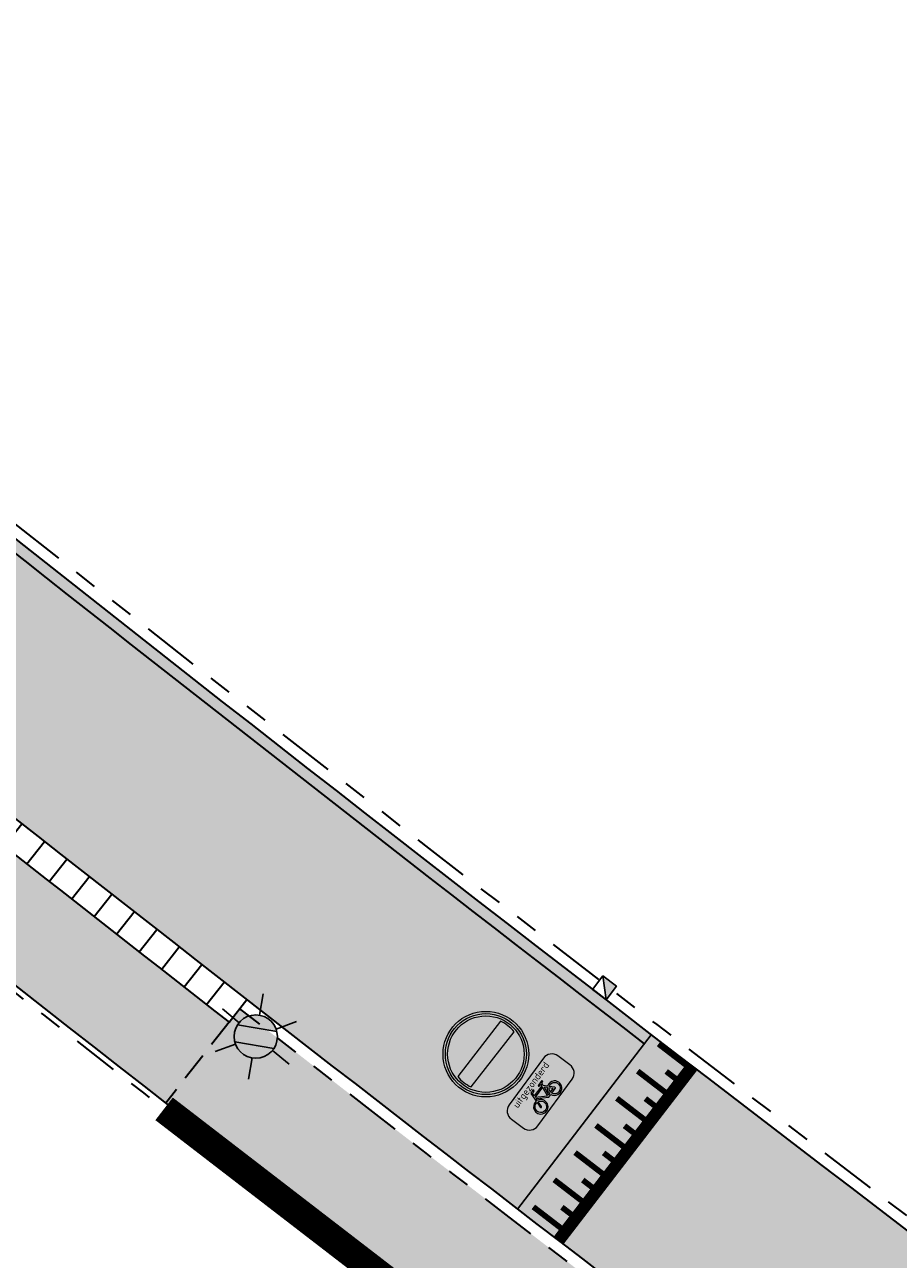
# Model space of a CAD drawing. Header units: metres. Extents: x 104013 to 104665, y 427946 to 428479.
# Tile 182 of 195: x 104437 to 104453, y 428151 to 428173. Entities that reach past the tile are written whole.
import ezdxf
from ezdxf.enums import TextEntityAlignment as Align

# ---------------------------------------------------------------- set-up
doc = ezdxf.new("R2010")
doc.units = ezdxf.units.M
for name, pattern in [('DASHED', [0.75, 0.5, -0.25]), ('VH-OPSLUITBAND', [10, 4, -2, 2, -2]), ('VH-TROTTOIRBAND', [15, 5, -2, 2, -2, 2, -2])]:
    doc.linetypes.add(name, pattern=pattern)
for name, color, linetype, true_color in [('_BUURTONTSLUITINGSWEG', 30, 'Continuous', 0xff7f00), ('N-WE-VH-VERHARDING-AP_RIJBAAN-ELEMENT', 7, 'Continuous', 0x7f4f3f), ('N-WE-VH-VERHARDING-AP_VOETPAD', 7, 'Continuous', 0xdbdbdb)]:
    doc.layers.add(name, color=color, linetype=linetype, true_color=true_color)
doc.layers.add('_LAGE HAAG', color=90, linetype='Continuous')
for name, color, linetype, lineweight in [('N-WE-IE-MEUBILAIR_WEGMEUBILAIR_LICHTMAST-S', 7, 'Continuous', 25), ('N-WE-RI-HWA_KOLK_TROTTOIRKOLK-S', 150, 'Continuous', 25), ('N-WE-VH-GOOT-G', 170, 'Continuous', 35), ('N-WE-VH-KANTOPSLUITING_ELEMENT_INRIT-G', 7, 'DASHED', 35), ('N-WE-VH-KANTOPSLUITING_INRITBAND-G', 210, 'Continuous', 35), ('N-WE-VH-KANTOPSLUITING_OPSLUITBAND-G', 150, 'VH-OPSLUITBAND', 35), ('N-WE-VH-KANTOPSLUITING_TROTTOIRBAND-G', 210, 'VH-TROTTOIRBAND', 35), ('N-WE-VH-PLATEAU_TALUD-S', 7, 'Continuous', 25), ('N-WE-VH-VERHARDING-G', 7, 'Continuous', 35), ('N-WE-VW-VERKEERSTEKEN_BORD_C-S', 7, 'Continuous', 25), ('N-WE-VW-VERKEERSTEKEN_BORD_ONDERBORD-S', 7, 'Continuous', 25)]:
    doc.layers.add(name, color=color, linetype=linetype, lineweight=lineweight)
doc.styles.add('NLCS-ISO', font='NLCS-ISO.ttf')
doc.styles.add('NLCS-RVV-M200-T25', font='NLCS-RVV.ttf')

# ---------------------------------------------------------------- blocks, each defined once
blk = doc.blocks.new('*U15')
for points, const_width in [([(0.0627632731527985, -0.07785095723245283), (-2.934498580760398, -2.494236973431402)], 0.1999999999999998), ([(0.4632537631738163, -0.65415241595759), (0.0238485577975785, -0.1092459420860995)], 0.09999999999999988), ([(-0.02136627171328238, -0.5310938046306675), (-0.2096827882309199, -0.2975624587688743)], 0.09999999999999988), ([(-0.4884720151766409, -0.9076734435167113), (-0.6767885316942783, -0.6741420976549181)], 0.09999999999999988), ([(-0.003851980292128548, -1.030732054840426), (-0.4432571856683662, -0.4858255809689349)], 0.09999999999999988), ([(-0.4709577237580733, -1.407311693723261), (-0.910362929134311, -0.8624052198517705)], 0.09999999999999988), ([(-0.9555777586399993, -1.284253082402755), (-1.143894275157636, -1.050721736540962)], 0.09999999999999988), ([(-0.9380634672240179, -1.783891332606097), (-1.377468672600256, -1.238984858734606)], 0.09999999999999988), ([(-1.422683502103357, -1.660832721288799), (-1.611000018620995, -1.427301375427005)], 0.09999999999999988), ([(-1.405169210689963, -2.160470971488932), (-1.844574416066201, -1.615564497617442)], 0.09999999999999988), ([(-1.872274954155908, -2.537050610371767), (-2.311680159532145, -1.992144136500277)], 0.09999999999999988), ([(-1.889789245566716, -2.037412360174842), (-2.078105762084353, -1.803881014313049)], 0.09999999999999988), ([(-2.356894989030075, -2.413991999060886), (-2.545211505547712, -2.180460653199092)], 0.09999999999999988), ([(-2.339380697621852, -2.913630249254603), (-2.77878590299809, -2.368723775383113)], 0.09999999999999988)]:
    blk.add_lwpolyline(points, dxfattribs=dict(const_width=const_width))
for points in [[(0, 0), (-2.997261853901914, -2.416386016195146)], [(0.6277128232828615, -0.7784449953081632), (-2.369586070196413, -3.194948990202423)]]:
    blk.add_lwpolyline(points)
blk = doc.blocks.new('Trottoirkolk')
h = blk.add_hatch(color=256)
h.paths.add_polyline_path([(-0.02059036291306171, 0.1806648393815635), (0.003681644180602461, 0.1887333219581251), (0.2107676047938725, 0.02402117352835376), (0.02402117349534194, -0.2107676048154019)])
h.paths.add_polyline_path([(-0.02402117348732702, 0.2107676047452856), (0.003681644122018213, 0.1887333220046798), (-0.02059036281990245, 0.1806648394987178)])
blk.add_lwpolyline([(0.02402117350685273, -0.2107676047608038), (-0.2107676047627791, -0.02402117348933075), (-0.02402117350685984, 0.2107676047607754), (0.2107676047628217, 0.02402117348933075)], close=True)
blk.add_lwpolyline([(0.02402117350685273, -0.2107676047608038), (-0.02402117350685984, 0.2107676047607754)])
blk = doc.blocks.new('*U31')
at = {"layer": 'N-WE-VH-KANTOPSLUITING_INRITBAND-G', "flags": 128}
blk.add_lwpolyline([(-1.148369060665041e-11, -8.937733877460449e-12), (-0.002282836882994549, -0.5000000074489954)], dxfattribs=at)
blk = doc.blocks.new('*U32')
at = {"layer": 'N-WE-VH-KANTOPSLUITING_INRITBAND-G', "color": 0, "linetype": 'ByBlock', "lineweight": -2, "transparency": 16777216}
for p, rotation in [((104433.1761680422, 428161.8318745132), 141.583265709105), ((104433.5679949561, 428161.5212756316), 141.6094248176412), ((104433.9599636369, 428161.2108556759), 141.6355839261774), ((104434.352074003, 428160.9006147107), 141.6617430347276), ((104434.7443259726, 428160.5905528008), 141.6879021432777), ((104435.136719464, 428160.2806700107), 141.7140612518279), ((104435.5292543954, 428159.9709664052), 141.7402203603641), ((104435.9219306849, 428159.6614420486), 141.7663794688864), ((104436.3147482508, 428159.3520970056), 141.7925385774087), ((104436.707707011, 428159.0429313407), 141.8186976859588), ((104437.1008068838, 428158.7339451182), 141.8448567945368), ((104437.4940477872, 428158.4251384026), 141.8710159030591), ((104437.8874296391, 428158.1165112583), 141.8971750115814), ((104438.2809523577, 428157.8080637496), 141.9233341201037), ((104438.6746158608, 428157.4997959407), 141.949493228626), ((104439.0684200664, 428157.191707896), 141.9756523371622), ((104439.4623648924, 428156.8837996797), 142.0018114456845), ((104439.8564502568, 428156.5760713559), 142.0279705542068), ((104440.2506760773, 428156.2685229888), 142.0541296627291), ((104440.6450422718, 428155.9611546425), 142.0802887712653), ((104441.0395487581, 428155.6539663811), 142.1064478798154)]:
    blk.add_blockref('*U31', p, dxfattribs=dict(at, rotation=rotation))
blk = doc.blocks.new('N-SIE-WEG_LICHTMAST-SO')
h = blk.add_hatch(color=256)
h.paths.add_polyline_path([(1.162672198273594, 0.5, 0.6585046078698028), (-1.162672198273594, 0.5)])
h.paths.add_polyline_path([(-1.162672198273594, -0.5, 0.6585046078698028), (1.162672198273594, -0.5)])
at = {"flags": 128}
for points in [[(8.349587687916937e-10, 1.265625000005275), (1.669846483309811e-09, 2.53125000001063)], [(-2.192125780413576, 1.265625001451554), (-1.096064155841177, 0.6328125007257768)], [(1.096064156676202, 0.6328124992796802), (2.192125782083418, 1.26562499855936)], [(-1.162672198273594, 0.5), (1.162672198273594, 0.5)], [(-2.192125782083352, -1.26562499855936), (-1.096064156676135, -0.6328124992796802)], [(-1.162672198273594, -0.5), (1.162672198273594, -0.5)], [(2.192125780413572, -1.265625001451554), (1.096064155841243, -0.6328125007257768)], [(-8.349587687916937e-10, -1.265625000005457), (-1.669775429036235e-09, -2.53125000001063)]]:
    blk.add_lwpolyline(points, dxfattribs=at)
at = {"ltscale": 0.5}
blk.add_circle((0, 0), 1.265625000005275, dxfattribs=at)
at = {"style": 'NLCS-ISO'}
blk.add_attdef('TYPE', text='', height=1.8, dxfattribs=at).set_placement((1.669846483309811e-09, 2.53125000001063), align=Align.BOTTOM_CENTER)
blk = doc.blocks.new('N-SVW-VERKEERSTEKEN_BORD_C02-SO')
at = {"true_color": 0xff0000}
h = blk.add_hatch(color=1, dxfattribs=at)
h.dxf.hatch_style = 1
h.paths.add_polyline_path([(-3.75, 0), (-3.55, 0, -1), (3.55, 0), (3.75, 0, 1)])
at = {"true_color": 0xffffff}
h = blk.add_hatch(color=7, dxfattribs=at)
h.dxf.hatch_style = 1
h.paths.add_polyline_path([(3.35, 0), (3.55, 0, 1), (-3.55, 0), (-3.35, 0, -1)])
at = {"true_color": 0xff0000}
h = blk.add_hatch(color=1, dxfattribs=at)
h.dxf.hatch_style = 1
h.paths.add_polyline_path([(-3.35, 0), (-3.149999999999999, 0, -0.06017352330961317), (-3.05941170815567, 0.75), (3.05941170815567, 0.75, -0.06017352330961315), (3.149999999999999, 0), (3.35, 0, 1)])
h = blk.add_hatch(color=1, dxfattribs=at)
h.dxf.hatch_style = 1
h.paths.add_polyline_path([(-3.55, 0), (-3.75, 0, 1), (3.75, 0), (3.55, 0, -1)])
at = {"true_color": 0xffffff}
h = blk.add_hatch(color=7, dxfattribs=at)
h.dxf.hatch_style = 1
h.paths.add_polyline_path([(-3.35, 0), (-3.55, 0, 1), (3.55, 0), (3.35, 0, -1)])
at = {"true_color": 0xff0000}
h = blk.add_hatch(color=1, dxfattribs=at)
h.dxf.hatch_style = 1
h.paths.add_polyline_path([(3.35, 0), (3.149999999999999, 0, -0.0601735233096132), (3.05941170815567, -0.7500000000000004), (-3.05941170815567, -0.75, -0.06017352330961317), (-3.149999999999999, 0), (-3.35, 0, 1)])
at = {"true_color": 0xffffff}
h = blk.add_hatch(color=7, dxfattribs=at)
h.dxf.hatch_style = 1
h.paths.add_polyline_path([(3.05941170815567, -0.7500000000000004, 0.1207843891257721), (3.05941170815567, 0.75), (-3.05941170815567, 0.75, 0.1207843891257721), (-3.05941170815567, -0.75)])
at = {"color": 7, "lineweight": 0, "true_color": 0xffffff}
blk.add_lwpolyline([(-3.05941170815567, -0.75), (3.05941170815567, -0.7500000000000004, 0.1207843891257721), (3.05941170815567, 0.75), (-3.05941170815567, 0.75, 0.1207843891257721)], format="xyb", close=True, dxfattribs=at)
at = {"color": 1, "lineweight": 0, "true_color": 0xff0000}
blk.add_circle((0, 0), 3.75, dxfattribs=at)
at = {"color": 7, "lineweight": 0, "true_color": 0xffffff}
for radius in [3.55, 3.35]:
    blk.add_circle((0, 0), radius, dxfattribs=at)
blk = doc.blocks.new('N-SVW-VERKEERSTEKEN_BORD_ONDERBORD_OB52-SO')
at = {"true_color": 0xffffff}
h = blk.add_hatch(color=7, dxfattribs=at)
h.dxf.hatch_style = 1
edge = h.paths.add_edge_path()
edge.add_line((2.749999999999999, -0.5240370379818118), (2.749999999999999, 0.5240370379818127))
edge.add_arc((2.024037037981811, 0.5240370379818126), 0.7259629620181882, 8.762305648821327e-15, 90.00000000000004)
edge.add_line((2.02403703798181, 1.250000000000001), (-2.02403703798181, 1.25))
edge.add_arc((-2.02403703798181, 0.5240370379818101), 0.7259629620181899, 90.00000000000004, 180)
edge.add_line((-2.75, 0.5240370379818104), (-2.749999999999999, -0.5240370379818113))
edge.add_arc((-2.02403703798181, -0.5240370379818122), 0.7259629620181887, 179.9999999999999, 269.9999999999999)
edge.add_line((-2.024037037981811, -1.250000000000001), (2.02403703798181, -1.25))
edge.add_arc((2.024037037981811, -0.5240370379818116), 0.7259629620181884, 269.9999999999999, 360)
at = {"true_color": 0x191919}
h = blk.add_hatch(color=250, dxfattribs=at)
h.dxf.hatch_style = 1
h.paths.add_polyline_path([(0.4771430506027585, 0.1213811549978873), (0.5605333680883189, 0.3071351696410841), (0.6856342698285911, 0.3071351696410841), (0.6856342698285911, 0.413293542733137), (0.295183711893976, 0.413293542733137, 1), (0.295183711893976, 0.3071351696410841), (0.4468164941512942, 0.3071351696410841), (0.397516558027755, 0.2009767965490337), (-0.4819844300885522, 0.2009767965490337), (-0.4212953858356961, 0.3626645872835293, -0.3458606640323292), (-0.3379255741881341, 0.413293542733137), (-0.2052353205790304, 0.413293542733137), (-0.2052353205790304, 0.5194210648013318), (-0.3568451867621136, 0.5192631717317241, 0.3343475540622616), (-0.5274742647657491, 0.3905254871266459), (-0.7094336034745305, -0.1288206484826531, 0.7942654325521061), (-1.154042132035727, -1.018314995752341, 0.4733002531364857), (-0.3834263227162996, -0.8682948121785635, 0.427470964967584), (-0.6108800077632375, -0.1667365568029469), (-0.5578008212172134, -0.01130909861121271), (0.04495105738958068, -0.6785241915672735), (0.2875943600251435, -0.6785241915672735, 0.5293484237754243), (1.037975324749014, -1.072917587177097, 0.4761740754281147), (1.187926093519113, -0.3023476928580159, 0.3180092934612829), (0.6173918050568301, -0.1515578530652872)])
h.paths.add_polyline_path([(-0.5123109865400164, 0.09864395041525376), (0.3482474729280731, 0.09864395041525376), (0.06012976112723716, -0.5382445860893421)], flags=16)
h.paths.add_polyline_path([(-0.6487804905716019, -0.2691002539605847, -0.5422541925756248), (-0.5750745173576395, -0.9357727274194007, -0.6326380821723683), (-1.232589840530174, -0.6254295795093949, -0.479902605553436), (-0.747349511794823, -0.2349790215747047), (-0.8800397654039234, -0.6102817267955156, 1.053204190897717), (-0.7776760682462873, -0.6406082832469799)], flags=16)
h.paths.add_polyline_path([(0.420284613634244, 7.492919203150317e-05), (0.5226174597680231, -0.1970631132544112, 0.2341669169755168), (0.2875943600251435, -0.5723658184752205), (0.1586987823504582, -0.5723658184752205)], flags=16)
h.paths.add_polyline_path([(0.5719173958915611, -0.2956321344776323), (0.715960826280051, -0.5723658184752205), (0.397516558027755, -0.5723658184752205, -0.2160576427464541)], flags=16)
h.paths.add_polyline_path([(0.397516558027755, -0.6785241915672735), (0.8031458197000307, -0.6785241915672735, 0.566150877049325), (0.8486510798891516, -0.6026923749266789), (0.6666917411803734, -0.2463321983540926, -0.5642606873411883), (1.192677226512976, -0.686728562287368, -0.3964878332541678), (0.7579983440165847, -1.025570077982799, -0.3501344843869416)], flags=16)
at = {"color": 250, "lineweight": 0, "true_color": 0x191919}
for points in [[(2.749999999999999, -0.5240370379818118), (2.749999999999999, 0.5240370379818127, 0.4142135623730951), (2.02403703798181, 1.250000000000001), (-2.02403703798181, 1.25, 0.4142135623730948), (-2.75, 0.5240370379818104), (-2.749999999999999, -0.5240370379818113, 0.4142135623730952), (-2.024037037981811, -1.250000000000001), (2.02403703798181, -1.25, 0.4142135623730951)], [(0.4771430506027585, 0.1213811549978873), (0.5605333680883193, 0.3071351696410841), (0.6856342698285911, 0.3071351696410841), (0.6856342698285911, 0.413293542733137), (0.2951837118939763, 0.413293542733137, 0.9999999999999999), (0.2951837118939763, 0.3071351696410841), (0.4468164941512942, 0.3071351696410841), (0.397516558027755, 0.2009767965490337), (-0.4819844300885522, 0.2009767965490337), (-0.421295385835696, 0.3626645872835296, -0.3458606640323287), (-0.3379255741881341, 0.413293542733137), (-0.2052353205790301, 0.413293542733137), (-0.2052353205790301, 0.5194210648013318), (-0.3568451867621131, 0.5192631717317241, 0.3343475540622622), (-0.5274742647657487, 0.3905254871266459), (-0.709433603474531, -0.1288206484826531, 0.7942654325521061), (-1.154042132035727, -1.018314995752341, 0.4733002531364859), (-0.3834263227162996, -0.8682948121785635, 0.4274709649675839), (-0.6108800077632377, -0.1667365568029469), (-0.5578008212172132, -0.01130909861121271), (0.04495105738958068, -0.6785241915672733), (0.287594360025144, -0.6785241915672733, 0.5293484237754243), (1.037975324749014, -1.072917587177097, 0.4761740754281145), (1.187926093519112, -0.3023476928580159, 0.3180092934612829), (0.6173918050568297, -0.1515578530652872)], [(0.4202846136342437, 7.492919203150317e-05), (0.1586987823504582, -0.5723658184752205), (0.287594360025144, -0.5723658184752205, -0.2341669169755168), (0.5226174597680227, -0.1970631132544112)], [(-0.6487804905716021, -0.2691002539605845, -0.5422541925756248), (-0.5750745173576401, -0.9357727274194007, -0.6326380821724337), (-1.232589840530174, -0.6254295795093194, -0.479902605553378), (-0.7473495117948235, -0.2349790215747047), (-0.8800397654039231, -0.6102817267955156, 1.053204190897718), (-0.7776760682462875, -0.6406082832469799)], [(0.6666917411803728, -0.2463321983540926, -0.5642606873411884), (1.192677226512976, -0.6867285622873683, -0.3964878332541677), (0.7579983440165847, -1.025570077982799, -0.3501344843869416), (0.397516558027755, -0.6785241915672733), (0.8031458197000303, -0.6785241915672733, 0.5661508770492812), (0.8486510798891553, -0.602692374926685)], [(0.715960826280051, -0.5723658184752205), (0.5719173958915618, -0.2956321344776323, 0.2160576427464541), (0.397516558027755, -0.5723658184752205)]]:
    blk.add_lwpolyline(points, format="xyb", close=True, dxfattribs=at)
blk.add_lwpolyline([(0.3482474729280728, 0.09864395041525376), (-0.5123109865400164, 0.09864395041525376), (0.06012976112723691, -0.5382445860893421)], close=True, dxfattribs=at)
at = {"color": 250, "true_color": 0x191919, "style": 'NLCS-RVV-M200-T25'}
blk.add_text('uitgezonderd', height=0.5, dxfattribs=at).set_placement((0, 0.5980707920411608), align=Align.CENTER)

msp = doc.modelspace()

# ---------------------------------------------------------------- hatches: boundary and pattern name
at = {"layer": '_BUURTONTSLUITINGSWEG'}
h = msp.add_hatch(color=256, dxfattribs=at)
h.dxf.hatch_style = 1
edge = h.paths.add_edge_path()
edge.add_arc((104364.2963893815, 428235.4185578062), 6.00000000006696, 204.5982112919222, 226.7316953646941, ccw=False)
edge.add_line((104358.840894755, 428232.9210433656), (104357.4151924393, 428236.0353041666))
edge.add_line((104357.4151924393, 428236.0353041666), (104356.001, 428239.088))
edge.add_line((104356.001, 428239.088), (104352.268, 428237.699))
edge.add_line((104352.268, 428237.699), (104353.8519158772, 428234.209263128))
edge.add_line((104353.8519158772, 428234.209263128), (104355.0381302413, 428231.6181325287))
edge.add_arc((104364.1306212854, 428235.7806565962), 10.00000000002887, 204.5982112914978, 226.7183620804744)
edge.add_arc((105450.9234145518, 429389.7979109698), 1595.204844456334, 226.7183620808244, 227.9174223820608)
edge.add_arc((105113.7158678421, 429019.9443237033), 1094.7128209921, 228.0426349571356, 229.2308489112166)
edge.add_arc((105113.6706884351, 429019.8873391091), 1094.64016116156, 229.2306921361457, 233.642851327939)
edge.add_arc((104468.3065735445, 428143.164714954), 6.000000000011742, 233.6428513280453, 310.5871998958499)
edge.add_line((104472.2102010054, 428138.6082149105), (104472.8850159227, 428139.1863397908))
edge.add_line((104472.8850159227, 428139.1863397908), (104474.5369036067, 428140.6015387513))
edge.add_line((104474.5369036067, 428140.6015387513), (104472.032075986, 428143.5252929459))
edge.add_arc((104468.1284485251, 428148.0817929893), 5.999999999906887, 233.48131564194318, 310.58719989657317, ccw=False)
edge.add_arc((105113.6706884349, 429019.8873391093), 1090.790161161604, 229.2306921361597, 233.4813156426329, ccw=False)
edge.add_arc((105113.7162041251, 429019.9447056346), 1090.86332984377, 228.0428561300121, 229.2308491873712, ccw=False)
edge.add_arc((105450.9234144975, 429389.7979109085), 1591.354844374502, 226.7316953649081, 227.917270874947, ccw=False)
h = msp.add_hatch(color=256, dxfattribs=at)
h.dxf.hatch_style = 1
edge = h.paths.add_edge_path()
edge.add_line((104467.866372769, 428168.5227726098), (104470.9866966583, 428170.9887540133))
edge.add_arc((105113.7162214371, 429019.9447252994), 1064.813356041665, 230.0314878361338, 232.8712816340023, ccw=False)
edge.add_line((104429.7157711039, 428203.8743440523), (104428.9500472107, 428204.517620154))
edge.add_line((104428.9500472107, 428204.517620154), (104426.4737413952, 428201.5688079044))
edge.add_line((104426.4737413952, 428201.5688079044), (104427.2398362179, 428200.9260801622))
edge.add_arc((105113.7162214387, 429019.9447252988), 1068.663356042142, 230.031290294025, 232.8177051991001)
at = {"layer": 'N-WE-VH-VERHARDING-AP_RIJBAAN-ELEMENT'}
h = msp.add_hatch(color=256, dxfattribs=at)
h.dxf.hatch_style = 1
edge = h.paths.add_edge_path()
edge.add_line((104446.0896870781, 428152.3778642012), (104446.8825265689, 428151.7683209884))
edge.add_line((104446.8825265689, 428151.7683209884), (104449.2277122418, 428154.8216149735))
edge.add_line((104449.2277122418, 428154.8216149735), (104448.4349280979, 428155.4311176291))
edge.add_arc((105113.6706884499, 429019.8873391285), 1090.790161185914, 229.2306921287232, 232.4201902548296, ccw=False)
edge.add_arc((105113.7162041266, 429019.9447056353), 1090.863329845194, 228.4557165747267, 229.2308491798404, ccw=False)
edge.add_line((104390.2570490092, 428203.4952857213), (104389.5088583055, 428204.1588730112))
edge.add_line((104389.5088583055, 428204.1588730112), (104386.9529026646, 428201.2797080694))
edge.add_line((104386.9529026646, 428201.2797080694), (104387.7010409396, 428200.61616505))
edge.add_arc((105113.715867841, 429019.9443237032), 1094.712820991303, 228.4555281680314, 229.2308489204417)
edge.add_arc((105113.6706884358, 429019.887339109), 1094.640161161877, 229.230692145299, 232.4203714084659)
h = msp.add_hatch(color=256, dxfattribs=at)
h.dxf.hatch_style = 1
edge = h.paths.add_edge_path()
edge.add_arc((105113.6706837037, 429019.8873329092), 1094.64015336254, 232.4727171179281, 232.6009589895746)
edge.add_arc((104446.3978062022, 428147.1003637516), 4.00000000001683, -49.26913388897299, 52.60095898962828, ccw=False)
edge.add_line((104449.0078331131, 428144.0692320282), (104447.1427321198, 428142.4632431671))
edge.add_line((104447.1427321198, 428142.4632431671), (104450.6988937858, 428138.333326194))
edge.add_line((104450.6988937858, 428138.333326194), (104453.5594592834, 428140.7964830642))
edge.add_arc((104457.4744996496, 428136.2497854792), 5.99999999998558, 53.40213028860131, 130.7308661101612, ccw=False)
edge.add_line((104461.0516698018, 428141.0668233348), (104463.3470206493, 428144.1577559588))
edge.add_arc((105113.6706885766, 429019.887339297), 1090.790161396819, 232.4727171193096, 233.40213028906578, ccw=False)
edge.add_line((104449.2277122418, 428154.8216149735), (104446.8825265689, 428151.7683209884))
at = {"layer": 'N-WE-VH-VERHARDING-AP_VOETPAD'}
h = msp.add_hatch(color=256, dxfattribs=at)
h.dxf.hatch_style = 1
h.paths.add_polyline_path([(104441.2248885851, 428155.8898710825), (104441.0395487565, 428155.6539663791), (104439.9339856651, 428154.2334777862, 0.002931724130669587), (104450.1312954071, 428146.3925089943, 0.283615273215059), (104448.705783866, 428150.1191779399, -0.002157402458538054)])
h.paths.add_polyline_path([(104433.1761408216, 428161.831896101), (104432.0640914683, 428160.4164546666, 0.002280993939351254), (104439.9339856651, 428154.2334777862), (104441.0395487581, 428155.6539663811, -0.002282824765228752)])

# ---------------------------------------------------------------- linework, layer by layer
at = {"layer": '_LAGE HAAG', "const_width": 0.5, "flags": 128}
msp.add_lwpolyline([(104439.9009563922, 428154.1324667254), (104448.5710991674, 428147.4541435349), (104442.6618807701, 428142.3658727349)], dxfattribs=at)
at = {"layer": 'N-WE-VH-GOOT-G', "ltscale": 0.2}
msp.add_lwpolyline([(104390.1242693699, 428203.3457210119, 0.003382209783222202), (104401.2377443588, 428193.6314272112, 0.01391775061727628), (104448.3130973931, 428155.2725070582, 0.01391775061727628)], format="xyb", dxfattribs=at)
at = {"layer": 'N-WE-VH-KANTOPSLUITING_ELEMENT_INRIT-G', "flags": 128}
msp.add_lwpolyline([(104441.0395487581, 428155.6539663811), (104439.9339856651, 428154.2334777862)], dxfattribs=at)
at = {"layer": 'N-WE-VH-KANTOPSLUITING_INRITBAND-G', "flags": 128}
msp.add_lwpolyline([(104433.1761408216, 428161.831896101, 0.002282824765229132), (104441.0395487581, 428155.6539663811)], format="xyb", dxfattribs=at)
at = {"layer": 'N-WE-VH-KANTOPSLUITING_OPSLUITBAND-G', "ltscale": 0.2, "flags": 128}
msp.add_lwpolyline([(104450.1090429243, 428146.2838332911, -0.008100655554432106), (104422.1563876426, 428168.2388659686, -0.007660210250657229)], format="xyb", dxfattribs=at)
at = {"layer": 'N-WE-VH-KANTOPSLUITING_TROTTOIRBAND-G', "ltscale": 0.2, "flags": 128}
for points in [[(104384.5266098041, 428208.8781025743, 0.005183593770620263), (104401.4989495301, 428193.9343659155, 0.01854897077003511), (104464.6769561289, 428143.4205484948, 0.3497340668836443), (104471.9019550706, 428143.6771762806), (104476.3166098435, 428147.4592825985)], [(104448.705783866, 428150.1191779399, -0.002157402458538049), (104441.2248885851, 428155.8898710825, -0.002157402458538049)]]:
    msp.add_lwpolyline(points, format="xyb", dxfattribs=at)
at = {"layer": 'N-WE-VH-VERHARDING-G', "ltscale": 0.2, "flags": 128}
for points in [[(104384.3927318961, 428208.7295200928, 0.005183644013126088), (104401.3683469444, 428193.7828965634, 0.01854897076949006), (104464.5579391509, 428143.2598159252, 0.3497340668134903), (104472.032075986, 428143.5252929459), (104476.4467307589, 428147.3073992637)], [(104386.9529026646, 428201.2797080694, 0.003611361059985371), (104398.8542391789, 428190.8671184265, 0.01470662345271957), (104448.8272563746, 428150.2780628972, 0.0141469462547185)], [(104450.1312954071, 428146.3925089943, -0.008108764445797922), (104422.1545233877, 428168.369197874, -0.007707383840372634)]]:
    msp.add_lwpolyline(points, format="xyb", dxfattribs=at)
at = {"layer": 'N-WE-VH-VERHARDING-G', "flags": 128}
msp.add_lwpolyline([(104446.8825265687, 428151.7683209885), (104449.2277122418, 428154.8216149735)], dxfattribs=at)

# ---------------------------------------------------------------- block references
at = {"layer": 'N-WE-IE-MEUBILAIR_WEGMEUBILAIR_LICHTMAST-S', "xscale": -0.3, "yscale": 0.3, "zscale": 0.3, "rotation": 350.2850831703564}
msp.add_blockref('N-SIE-WEG_LICHTMAST-SO', (104441.5070198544, 428155.3983093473, 0.0002799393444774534), dxfattribs=at)
at = {"layer": 'N-WE-RI-HWA_KOLK_TROTTOIRKOLK-S', "rotation": 0.857672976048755}
msp.add_blockref('Trottoirkolk', (104447.61570507, 428156.2519608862), dxfattribs=at)
at = {"layer": 'N-WE-VH-KANTOPSLUITING_INRITBAND-G'}
msp.add_blockref('*U32', (0, 0), dxfattribs=at)
at = {"layer": 'N-WE-VH-PLATEAU_TALUD-S', "xscale": -1, "rotation": 271.3484020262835}
msp.add_blockref('*U15', (104449.2277122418, 428154.8216149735), dxfattribs=at)
at = {"layer": 'N-WE-VW-VERKEERSTEKEN_BORD_C-S', "xscale": 0.2, "yscale": 0.2, "zscale": 0.2, "rotation": 232.1317207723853}
msp.add_blockref('N-SVW-VERKEERSTEKEN_BORD_C02-SO', (104445.5381739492, 428155.0908847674), dxfattribs=at)
at = {"layer": 'N-WE-VW-VERKEERSTEKEN_BORD_ONDERBORD-S', "xscale": 0.25, "yscale": 0.25, "zscale": 0.25, "rotation": 53.68625080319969}
msp.add_blockref('N-SVW-VERKEERSTEKEN_BORD_ONDERBORD_OB52-SO', (104446.4977905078, 428154.4278459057), dxfattribs=at)

doc.saveas('drawing.dxf')
